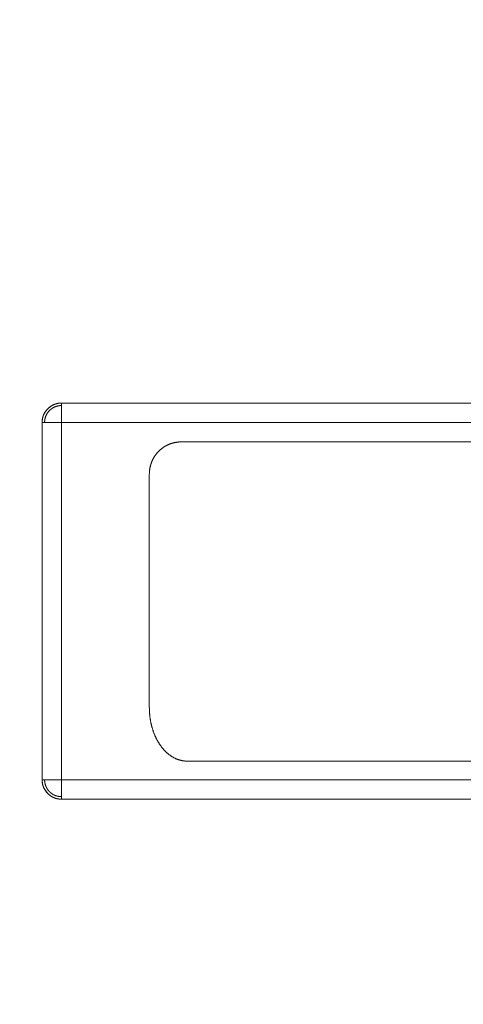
# Model space of a CAD drawing. Extents: x 0 to 59450, y 0 to 42050.
# Tile 221 of 256: x 37588 to 37640, y 30132 to 30248. Entities that reach past the tile are written whole.
import ezdxf

# ---------------------------------------------------------------- set-up
doc = ezdxf.new("R2010")
doc.units = 0
doc.header["$LTSCALE"] = 20
doc.header["$MEASUREMENT"] = 0
doc.layers.get('0').update_dxf_attribs({"linetype": 'CONTINUOUS'})
doc.layers.get('Defpoints').update_dxf_attribs({"linetype": 'CONTINUOUS'})
doc.dimstyles.new('DXF001', dxfattribs={"dimtxt": 3.1, "dimasz": 2, "dimexe": 2, "dimexo": 0.8, "dimgap": 0.09, "dimtad": 1, "dimdsep": 46, "dimtxsty": 'STANDARD', "dimcen": 0.09, "dimazin": 2, "dimtfac": 0.645161, "dimtdec": 4, "dimtmove": 0, "dimatfit": 3, "dimfxl": 1, "dimtvp": 0.66129, "dimtolj": 1, "dimtzin": 0, "dimarcsym": 0})

# ---------------------------------------------------------------- blocks, each defined once
blk = doc.blocks.new('_OPEN')
at = {"color": 0, "linetype": 'ByBlock', "lineweight": -2}
for p, q in [((-1, 0.166667), (0, 0)), ((0, 0), (-1, -0.166667)), ((0, 0), (-1, 0))]:
    blk.add_line(p, q, dxfattribs=at)
blk = doc.blocks.new('*D34')
at = {"color": 0, "linetype": 'Continuous', "lineweight": -2}
for p, q in [((37703.91, 31923.5), (32998.91, 31923.5)), ((33000.91, 29945.5), (33000.91, 31921.5)), ((35949.44, 29943.5), (32998.91, 29943.5))]:
    blk.add_line(p, q, dxfattribs=at)
at = {"layer": 'Defpoints', "color": 0, "linetype": 'Continuous'}
for p in [(33000.91, 31923.5), (37704.71, 31923.5), (35950.24, 29943.5)]:
    blk.add_point(p, dxfattribs=at)
at = {"color": 0, "linetype": 'Continuous', "lineweight": -2, "xscale": 2, "yscale": 2, "zscale": 2}
for p, rotation in [((33000.91, 31923.5), 90), ((33000.91, 29943.5), 270)]:
    blk.add_blockref('_OPEN', p, dxfattribs=dict(at, rotation=rotation))
at = {"color": 0, "linetype": 'Continuous', "lineweight": 13, "insert": (32960.82, 31107.4), "char_height": 80, "attachment_point": 5, "rotation": 90}
blk.add_mtext('\\A1;\\A1;1980', dxfattribs=at)

msp = doc.modelspace()

# ---------------------------------------------------------------- linework, layer by layer
at = {"color": 3, "linetype": 'Continuous', "lineweight": 13}
for p, q in [((37599.503, 30202.581), (37592.789, 30202.58)), ((37592.789, 30202.578), (37592.789, 30200.304)), ((37711.189, 30202.578), (37592.789, 30202.578)), ((37604.629, 30202.581), (37599.503, 30202.581)), ((37607.957, 30202.581), (37604.629, 30202.581)), ((37610.549, 30202.581), (37607.957, 30202.581)), ((37613.416, 30202.581), (37610.549, 30202.581)), ((37616.469, 30202.581), (37613.416, 30202.581)), ((37619.453, 30202.581), (37616.469, 30202.581)), ((37622.389, 30202.581), (37619.453, 30202.581)), ((37625.343, 30202.581), (37622.389, 30202.581)), ((37628.309, 30202.581), (37625.343, 30202.581)), ((37631.271, 30202.581), (37628.309, 30202.581)), ((37634.229, 30202.581), (37631.271, 30202.581)), ((37637.189, 30202.581), (37634.229, 30202.581)), ((37640.149, 30202.581), (37637.189, 30202.581)), ((37643.109, 30202.581), (37640.149, 30202.581)), ((37590.511, 30200.305), (37590.512, 30200.356)), ((37590.511, 30158.204), (37590.511, 30200.305)), ((37592.789, 30200.304), (37590.515, 30200.304)), ((37590.812, 30200.305), (37590.813, 30200.349)), ((37592.789, 30200.304), (37592.789, 30158.204)), ((37711.189, 30200.304), (37592.789, 30200.304)), ((37606.931, 30198.003), (37606.856, 30198.002)), ((37697.074, 30198.003), (37606.931, 30198.003)), ((37603.152, 30194.189), (37603.153, 30194.264)), ((37603.152, 30194.189), (37603.152, 30166.748)), ((37603.152, 30166.748), (37603.153, 30166.64)), ((37607.641, 30160.404), (37607.534, 30160.406)), ((37607.641, 30160.404), (37696.335, 30160.404)), ((37590.511, 30158.204), (37590.515, 30158.204)), ((37590.511, 30158.204), (37590.512, 30158.153)), ((37592.789, 30158.204), (37590.515, 30158.204)), ((37592.789, 30158.204), (37592.789, 30155.93)), ((37592.789, 30158.204), (37711.189, 30158.204)), ((37592.789, 30156.225), (37592.745, 30156.226)), ((37711.19, 30155.927), (37592.789, 30155.927))]:
    msp.add_line(p, q, dxfattribs=at)
for centre, radius, start, end in [((37592.789, 30200.304), 2.274, 90, 180), ((37592.781, 30200.321), 2.255, 110.52775, 111.82184), ((37592.786, 30200.311), 2.267, 109.28032, 110.57085), ((37592.791, 30200.294), 2.284, 107.97184, 109.25283), ((37592.799, 30200.268), 2.311, 106.70158, 107.96627), ((37592.801, 30200.276), 2.305, 105.52719, 106.79556), ((37592.788, 30200.298), 2.279, 104.0717, 105.35844), ((37592.81, 30200.239), 2.342, 103.00408, 104.24991), ((37592.841, 30200.081), 2.503, 101.72817, 102.88786), ((37592.799, 30200.265), 2.315, 100.34556, 101.619), ((37592.743, 30200.578), 1.996, 98.86791, 100.37882), ((37592.834, 30200.112), 2.471, 98.14619, 99.2933), ((37593.414, 30196.173), 6.452, 97.89522, 98.29255), ((37592.76, 30200.534), 2.043, 94.89611, 96.5052), ((37592.741, 30200.749), 1.828, 92.11855, 94.88851), ((37592.951, 30197.692), 4.891, 91.89778, 93.25339), ((37592.78, 30200.306), 2.265, 154.24147, 155.5352), ((37592.786, 30200.307), 2.27, 153.04272, 154.32976), ((37592.794, 30200.3), 2.28, 151.68908, 152.97161), ((37592.797, 30200.297), 2.284, 150.38226, 151.66135), ((37592.804, 30200.295), 2.291, 149.1296, 150.40601), ((37592.807, 30200.291), 2.296, 147.82176, 149.09561), ((37592.809, 30200.288), 2.3, 146.51405, 147.78629), ((37592.812, 30200.289), 2.301, 145.30087, 146.57208), ((37592.81, 30200.29), 2.299, 144.02278, 145.29367), ((37592.808, 30200.291), 2.297, 142.74185, 144.01305), ((37592.811, 30200.287), 2.301, 141.43976, 142.71191), ((37592.804, 30200.293), 2.292, 140.17645, 141.45041), ((37592.807, 30200.294), 2.293, 138.96752, 140.24357), ((37592.796, 30200.297), 1.987, 150.36857, 151.64767), ((37592.804, 30200.293), 1.996, 149.10537, 150.38175), ((37592.796, 30200.296), 2.284, 137.54038, 138.81928), ((37592.803, 30200.294), 1.995, 147.82328, 149.09713), ((37592.794, 30200.298), 2.282, 136.26255, 137.54519), ((37592.807, 30200.294), 1.998, 146.60536, 147.87762), ((37592.805, 30200.289), 1.999, 145.20852, 146.47973), ((37592.787, 30200.31), 2.268, 135.07106, 136.35927), ((37592.808, 30200.294), 1.999, 144.09728, 145.36817), ((37592.78, 30200.309), 2.263, 133.63949, 134.93018), ((37592.812, 30200.29), 2.004, 142.77801, 144.04922), ((37592.806, 30200.29), 1.999, 141.40969, 142.68184), ((37592.785, 30200.309), 2.268, 132.45079, 133.74148), ((37592.8, 30200.295), 1.991, 140.13734, 141.41131), ((37592.786, 30200.309), 2.268, 131.17607, 132.46427), ((37592.803, 30200.295), 1.994, 138.92862, 140.20467), ((37592.791, 30200.295), 2.282, 129.75313, 131.03577), ((37592.798, 30200.295), 1.989, 137.55556, 138.83446), ((37592.792, 30200.305), 1.979, 136.37144, 137.65408), ((37592.794, 30200.296), 2.283, 128.54712, 129.82602), ((37592.785, 30200.303), 1.975, 134.90329, 136.1915), ((37592.801, 30200.288), 2.294, 127.28614, 128.56219), ((37592.787, 30200.31), 1.971, 133.80726, 135.09795), ((37592.799, 30200.289), 2.292, 125.98556, 127.25953), ((37592.779, 30200.31), 1.966, 132.34189, 133.63258), ((37592.802, 30200.285), 2.297, 124.7057, 125.97785), ((37592.788, 30200.306), 1.975, 131.16088, 132.44909), ((37592.791, 30200.298), 1.984, 129.79203, 131.07468), ((37592.804, 30200.281), 2.301, 123.42793, 124.69913), ((37592.793, 30200.299), 1.984, 128.58622, 129.86512), ((37592.807, 30200.281), 2.302, 122.21439, 123.48527), ((37592.799, 30200.292), 1.993, 127.31621, 128.59225), ((37592.804, 30200.282), 2.301, 120.90571, 122.17692), ((37592.801, 30200.285), 2, 125.9494, 127.22337), ((37592.802, 30200.283), 2.299, 119.59607, 120.86833), ((37592.798, 30200.286), 1.997, 124.6312, 125.90335), ((37592.804, 30200.288), 1.999, 123.52028, 124.79148), ((37592.8, 30200.288), 2.293, 118.34127, 119.61512), ((37592.8, 30200.285), 2, 122.12307, 123.39395), ((37592.798, 30200.289), 2.291, 117.03148, 118.30783), ((37592.802, 30200.286), 1.999, 120.90419, 122.1754), ((37592.792, 30200.294), 2.284, 115.6742, 116.95331), ((37592.803, 30200.283), 2.002, 119.6203, 120.89257), ((37592.795, 30200.296), 2.284, 114.47028, 115.75305), ((37592.8, 30200.289), 1.995, 118.35495, 119.6288), ((37592.789, 30200.31), 2.268, 113.20482, 114.4918), ((37592.796, 30200.291), 1.992, 117.02415, 118.30048), ((37592.794, 30200.297), 1.985, 115.75205, 117.03116), ((37592.783, 30200.313), 2.263, 111.80083, 113.09369), ((37592.791, 30200.299), 1.982, 114.42227, 115.70511), ((37592.788, 30200.306), 1.975, 113.14856, 114.43553), ((37592.786, 30200.313), 1.967, 111.87426, 113.16687), ((37592.782, 30200.315), 1.964, 110.48287, 111.77752), ((37592.784, 30200.315), 1.965, 109.25924, 110.55245), ((37592.79, 30200.306), 1.976, 108.03723, 109.32307), ((37592.794, 30200.282), 2, 106.65631, 107.92859), ((37592.793, 30200.291), 1.991, 105.43, 106.70875), ((37592.782, 30200.321), 1.959, 104.07361, 105.37416), ((37592.795, 30200.273), 2.008, 102.83983, 104.10123), ((37592.828, 30200.141), 2.144, 101.74312, 102.91916), ((37592.79, 30200.299), 1.982, 100.28612, 101.58151), ((37592.733, 30200.578), 1.697, 98.54664, 100.08946), ((37592.82, 30200.182), 2.103, 98.1097, 99.2813), ((37593.314, 30196.767), 5.553, 97.78363, 98.18478), ((37592.746, 30200.548), 1.731, 94.46174, 96.11419), ((37592.738, 30200.738), 1.541, 91.85486, 94.71165), ((37592.899, 30198.163), 4.12, 91.52299, 92.92162), ((37592.913, 30200.277), 2.402, 176.91382, 178.12666), ((37592.918, 30200.271), 2.407, 175.56496, 176.77694), ((37592.92, 30200.27), 2.409, 174.3226, 175.53313), ((37592.923, 30200.273), 2.412, 173.20302, 174.41437), ((37592.917, 30200.272), 2.406, 171.9477, 173.16038), ((37592.916, 30200.271), 2.405, 170.70634, 171.92095), ((37592.915, 30200.271), 2.404, 169.46801, 170.68502), ((37592.902, 30200.275), 2.391, 168.30013, 169.52107), ((37592.9, 30200.275), 2.389, 167.06552, 168.29055), ((37592.887, 30200.276), 2.376, 165.78422, 167.01469), ((37592.876, 30200.277), 2.365, 164.50123, 165.73723), ((37592.862, 30200.279), 2.351, 163.21706, 164.4602), ((37592.851, 30200.286), 2.338, 162.04107, 163.29108), ((37592.838, 30200.289), 2.325, 160.75848, 162.01685), ((37592.822, 30200.292), 2.309, 159.44095, 160.70789), ((37592.799, 30200.302), 2.284, 158.18626, 159.46415), ((37592.791, 30200.305), 2.275, 156.90971, 158.19576), ((37592.772, 30200.308), 2.257, 155.50497, 156.79841), ((37592.748, 30200.31), 1.936, 177.52866, 178.83474), ((37592.751, 30200.31), 1.938, 176.23767, 177.54627), ((37592.755, 30200.31), 1.943, 174.93908, 176.24364), ((37592.767, 30200.309), 1.954, 173.64122, 174.93759), ((37592.775, 30200.308), 1.963, 172.34193, 173.63298), ((37592.783, 30200.307), 1.971, 171.04338, 172.33031), ((37592.79, 30200.305), 1.978, 169.74712, 171.03071), ((37592.794, 30200.303), 1.982, 168.43016, 169.71086), ((37592.801, 30200.306), 1.989, 167.26584, 168.54465), ((37592.799, 30200.299), 1.988, 165.79506, 167.07273), ((37592.802, 30200.302), 1.99, 164.60462, 165.88196), ((37592.799, 30200.304), 1.987, 163.38012, 164.65805), ((37592.801, 30200.303), 1.989, 162.06802, 163.34708), ((37592.794, 30200.301), 1.983, 160.67927, 161.96043), ((37592.791, 30200.304), 1.979, 159.45213, 160.73618), ((37592.786, 30200.308), 1.974, 158.22552, 159.51409), ((37592.781, 30200.307), 1.969, 156.83351, 158.12536), ((37592.776, 30200.309), 1.964, 155.56062, 156.85529), ((37592.779, 30200.309), 1.966, 154.2897, 155.58292), ((37592.785, 30200.305), 1.973, 152.96489, 154.2519), ((37592.793, 30200.301), 1.982, 151.69635, 152.97902), ((37606.911, 30194.243), 3.76, 109.05334, 110.19242), ((37606.903, 30194.266), 3.735, 109.04962, 110.19615), ((37606.902, 30194.259), 3.741, 107.86349, 109.00641), ((37606.899, 30194.269), 3.731, 107.86192, 109.00798), ((37606.898, 30194.275), 3.725, 106.72018, 107.86886), ((37606.905, 30194.251), 3.75, 106.724, 107.86504), ((37606.902, 30194.267), 3.734, 105.6046, 106.75004), ((37606.91, 30194.24), 3.763, 105.60888, 106.74576), ((37606.914, 30194.234), 3.769, 104.51307, 105.64673), ((37606.915, 30194.226), 3.777, 104.49367, 105.6262), ((37606.906, 30194.245), 3.756, 103.29924, 104.43829), ((37606.914, 30194.217), 3.785, 103.3227, 104.45166), ((37606.891, 30194.295), 3.704, 102.08309, 103.24033), ((37606.914, 30194.197), 3.805, 102.11585, 103.24118), ((37606.923, 30194.195), 3.809, 101.12606, 102.24749), ((37606.922, 30194.193), 3.81, 101.11002, 102.23243), ((37606.965, 30193.946), 4.061, 99.98322, 101.02792), ((37606.916, 30194.183), 3.819, 99.8618, 100.98136), ((37606.907, 30194.246), 3.756, 98.75042, 99.899), ((37606.924, 30194.172), 3.831, 98.84064, 99.95791), ((37606.823, 30194.759), 3.236, 97.30082, 98.66492), ((37606.922, 30194.161), 3.842, 97.67005, 98.78522), ((37606.92, 30194.161), 3.842, 96.52061, 97.63425), ((37606.957, 30193.999), 4.007, 96.78415, 97.81932), ((37606.922, 30194.15), 3.853, 95.42876, 96.54114), ((37607.734, 30187.551), 10.502, 96.47997, 96.83756), ((37606.85, 30194.69), 3.31, 93.78185, 95.23538), ((37606.925, 30194.153), 3.85, 94.36086, 95.47228), ((37606.83, 30195.029), 2.97, 91.31686, 93.81596), ((37606.917, 30194.143), 3.86, 93.12103, 94.23217), ((37606.925, 30194.146), 3.857, 92.12712, 93.23804), ((37607.081, 30190.044), 7.961, 91.07804, 92.29927), ((37606.922, 30194.138), 3.865, 90.97701, 92.08621), ((37606.942, 30194.242), 3.781, 140.07954, 141.21221), ((37606.925, 30194.257), 3.759, 140.07611, 141.21564), ((37606.926, 30194.251), 3.763, 138.88899, 140.02503), ((37606.906, 30194.268), 3.737, 138.88503, 140.02898), ((37606.921, 30194.26), 3.754, 137.7967, 138.93622), ((37606.9, 30194.279), 3.725, 137.79235, 138.94057), ((37606.91, 30194.265), 3.743, 136.59728, 137.74123), ((37606.888, 30194.285), 3.712, 136.59258, 137.74593), ((37606.896, 30194.278), 3.723, 135.45765, 136.60586), ((37606.872, 30194.302), 3.689, 135.45238, 136.61113), ((37606.887, 30194.288), 3.71, 134.31481, 135.46816), ((37606.859, 30194.316), 3.67, 134.30862, 135.47435), ((37606.874, 30194.298), 3.693, 133.11868, 134.27742), ((37606.856, 30194.317), 3.668, 133.11462, 134.28148), ((37606.859, 30194.316), 3.67, 131.97472, 133.14045), ((37606.866, 30194.309), 3.68, 131.97638, 133.13879), ((37606.853, 30194.315), 3.667, 130.72518, 131.89204), ((37606.872, 30194.294), 3.695, 130.72962, 131.8876), ((37606.865, 30194.309), 3.679, 129.63712, 130.79954), ((37606.886, 30194.284), 3.711, 129.6421, 130.79456), ((37606.872, 30194.296), 3.694, 128.44041, 129.59839), ((37606.892, 30194.272), 3.725, 128.4453, 129.5935), ((37606.882, 30194.284), 3.709, 127.29201, 128.44448), ((37606.899, 30194.263), 3.736, 127.29619, 128.44031), ((37606.895, 30194.268), 3.73, 126.15781, 127.30601), ((37606.909, 30194.249), 3.754, 126.16148, 127.30234), ((37606.898, 30194.262), 3.737, 124.9924, 126.13652), ((37606.911, 30194.244), 3.758, 124.99563, 126.13328), ((37606.91, 30194.251), 3.753, 123.9065, 125.04736), ((37606.921, 30194.235), 3.771, 123.90931, 125.04456), ((37606.908, 30194.238), 3.762, 122.63191, 123.76956), ((37606.916, 30194.226), 3.777, 122.63419, 123.76728), ((37606.92, 30194.237), 3.77, 121.63292, 122.76817), ((37606.926, 30194.226), 3.782, 121.63474, 122.76634), ((37606.921, 30194.229), 3.777, 120.463, 121.59608), ((37606.926, 30194.222), 3.785, 120.46431, 121.59477), ((37606.922, 30194.222), 3.783, 119.29321, 120.42482), ((37606.925, 30194.217), 3.789, 119.29406, 120.42397), ((37606.924, 30194.22), 3.786, 118.16155, 119.29201), ((37606.925, 30194.218), 3.788, 118.16187, 119.29168), ((37606.924, 30194.218), 3.788, 117.02925, 118.15916), ((37606.924, 30194.219), 3.787, 117.02911, 118.1593), ((37606.925, 30194.216), 3.79, 115.89728, 117.0271), ((37606.923, 30194.22), 3.785, 115.89662, 117.02775), ((37606.921, 30194.22), 3.785, 114.72998, 115.86016), ((37606.918, 30194.226), 3.777, 114.72885, 115.86129), ((37606.922, 30194.223), 3.782, 113.63071, 114.7618), ((37606.917, 30194.233), 3.771, 113.62905, 114.76345), ((37606.922, 30194.227), 3.779, 112.53163, 113.66409), ((37606.917, 30194.24), 3.765, 112.52954, 113.66618), ((37606.913, 30194.232), 3.771, 111.29112, 112.42569), ((37606.907, 30194.247), 3.754, 111.28856, 112.42825), ((37606.914, 30194.24), 3.764, 110.22127, 111.35788), ((37606.907, 30194.259), 3.743, 110.2182, 111.36095), ((37607.039, 30194.208), 3.884, 160.45623, 161.5576), ((37607.015, 30194.217), 3.859, 160.4526, 161.56123), ((37607.025, 30194.211), 3.87, 159.31339, 160.4188), ((37606.998, 30194.221), 3.841, 159.30926, 160.42294), ((37607.013, 30194.213), 3.858, 158.17106, 159.28027), ((37606.983, 30194.225), 3.825, 158.1663, 159.28503), ((37606.995, 30194.221), 3.839, 157.07135, 158.18508), ((37606.96, 30194.236), 3.8, 157.06574, 158.1907), ((37606.984, 30194.224), 3.826, 155.92992, 157.04848), ((37606.954, 30194.237), 3.794, 155.92514, 157.05326), ((37606.958, 30194.235), 3.799, 154.79651, 155.92145), ((37606.945, 30194.241), 3.785, 154.79439, 155.92357), ((37606.955, 30194.236), 3.796, 153.65945, 154.78761), ((37606.954, 30194.236), 3.795, 153.65931, 154.78776), ((37606.944, 30194.238), 3.785, 152.49251, 153.6217), ((37606.954, 30194.233), 3.796, 152.49417, 153.62004), ((37606.956, 30194.237), 3.796, 151.43092, 152.55936), ((37606.968, 30194.231), 3.809, 151.43291, 152.55737), ((37606.958, 30194.233), 3.8, 150.26322, 151.38909), ((37606.964, 30194.23), 3.807, 150.2642, 151.38811), ((37606.964, 30194.229), 3.807, 149.13165, 150.25611), ((37606.966, 30194.228), 3.809, 149.132, 150.25575), ((37606.963, 30194.231), 3.805, 148.02668, 149.15058), ((37606.963, 30194.231), 3.805, 148.02663, 149.15063), ((37606.967, 30194.228), 3.81, 146.89637, 148.02012), ((37606.965, 30194.23), 3.807, 146.89589, 148.0206), ((37606.962, 30194.225), 3.807, 145.68411, 146.8081), ((37606.956, 30194.229), 3.8, 145.68308, 146.80913), ((37606.961, 30194.232), 3.803, 144.64055, 145.76526), ((37606.953, 30194.237), 3.793, 144.63905, 145.76676), ((37606.96, 30194.229), 3.803, 143.47159, 144.59764), ((37606.949, 30194.237), 3.79, 143.46957, 144.59966), ((37606.954, 30194.236), 3.794, 142.38211, 143.50983), ((37606.941, 30194.246), 3.778, 142.37964, 143.5123), ((37606.943, 30194.24), 3.783, 141.18285, 142.31294), ((37606.927, 30194.252), 3.764, 141.17988, 142.31592), ((37611.779, 30193.979), 8.63, 177.47635, 178.60174), ((37607.374, 30194.171), 4.222, 177.72933, 178.74353), ((37607.384, 30194.166), 4.232, 176.65499, 177.66617), ((37606.369, 30194.269), 3.213, 176.09911, 178.40613), ((37607.372, 30194.168), 4.22, 175.65798, 176.67309), ((37606.683, 30194.253), 3.527, 174.80936, 176.17341), ((37607.312, 30194.168), 4.161, 174.56928, 175.59759), ((37607.273, 30194.175), 4.121, 173.56406, 174.60261), ((37613.583, 30193.403), 10.478, 173.23916, 173.59695), ((37607.239, 30194.176), 4.087, 172.48409, 173.53205), ((37607.325, 30194.147), 4.176, 172.28031, 173.27327), ((37607.195, 30194.179), 4.043, 171.38447, 172.44217), ((37606.538, 30194.286), 3.377, 171.51112, 172.81783), ((37607.038, 30194.208), 3.884, 170.34567, 171.45573), ((37607.149, 30194.184), 3.997, 170.29278, 171.36298), ((37607.12, 30194.194), 3.967, 169.27934, 170.35802), ((37607.341, 30194.149), 4.192, 169.23037, 170.24295), ((37607.094, 30194.192), 3.942, 168.10228, 169.18755), ((37607.102, 30194.19), 3.95, 168.089, 169.17057), ((37607.088, 30194.199), 3.934, 167.09334, 168.18168), ((37607.007, 30194.218), 3.851, 167.09721, 168.21059), ((37607.078, 30194.193), 3.925, 165.88521, 166.97392), ((37607.062, 30194.198), 3.909, 165.90022, 166.99491), ((37607.08, 30194.199), 3.927, 164.87927, 165.96933), ((37607.082, 30194.197), 3.928, 164.8609, 165.94905), ((37607.07, 30194.2), 3.916, 163.7612, 164.85383), ((37607.048, 30194.204), 3.894, 163.73793, 164.83555), ((37607.056, 30194.2), 3.903, 162.62076, 163.7159), ((37607.033, 30194.209), 3.878, 162.63884, 163.74225), ((37607.047, 30194.202), 3.894, 161.50149, 162.5997), ((37607.022, 30194.21), 3.868, 161.49781, 162.60339), ((37622.27, 30167.02), 19.12, 180.81523, 181.54326), ((37612.454, 30166.761), 9.302, 180.73992, 181.39973), ((37612.476, 30166.758), 9.324, 181.3822, 182.04062), ((37610.29, 30166.624), 7.134, 180.95439, 182.44404), ((37612.457, 30166.764), 9.305, 182.07851, 182.73793), ((37611.06, 30166.653), 7.904, 182.41873, 183.29183), ((37612.404, 30166.767), 9.252, 182.77092, 183.43451), ((37612.366, 30166.76), 9.214, 183.40959, 184.07639), ((37627.452, 30167.914), 24.344, 184.04024, 184.26135), ((37612.628, 30166.803), 9.478, 184.22076, 184.84779), ((37612.315, 30166.762), 9.163, 184.10893, 184.77873), ((37610.832, 30166.613), 7.673, 184.56569, 185.39174), ((37612.284, 30166.754), 9.132, 184.7468, 185.41951), ((37612.006, 30166.723), 8.853, 185.38734, 186.08661), ((37612.228, 30166.753), 9.076, 185.4469, 186.12327), ((37612.196, 30166.752), 9.044, 186.13601, 186.81567), ((37612.695, 30166.817), 9.548, 186.21127, 186.84973), ((37612.079, 30166.744), 8.926, 186.8549, 187.54133), ((37612.134, 30166.749), 8.982, 186.84298, 187.52644), ((37611.835, 30166.698), 8.679, 187.45116, 188.16079), ((37612.103, 30166.737), 8.95, 187.47701, 188.16395), ((37611.924, 30166.714), 8.77, 188.18062, 188.88091), ((37612.041, 30166.731), 8.888, 188.18526, 188.87627), ((37611.948, 30166.726), 8.795, 188.9374, 189.63579), ((37611.994, 30166.734), 8.842, 188.93925, 189.63394), ((37611.844, 30166.7), 8.688, 189.58325, 190.2903), ((37611.951, 30166.718), 8.796, 189.57808, 190.27704), ((37611.779, 30166.687), 8.621, 190.28299, 190.99571), ((37611.889, 30166.71), 8.734, 190.29779, 191.00065), ((37611.744, 30166.687), 8.588, 191.03571, 191.75169), ((37611.846, 30166.708), 8.692, 191.03999, 191.74741), ((37611.695, 30166.676), 8.537, 191.74593, 192.46596), ((37611.796, 30166.698), 8.641, 191.75024, 192.46165), ((37611.624, 30166.658), 8.464, 192.45537, 193.18157), ((37611.743, 30166.686), 8.586, 192.46053, 193.17641), ((37611.538, 30166.636), 8.375, 193.16409, 193.898), ((37611.691, 30166.672), 8.532, 193.17084, 193.89125), ((37611.409, 30166.602), 8.242, 193.88399, 194.62923), ((37611.618, 30166.655), 8.458, 193.8935, 194.61973), ((37611.315, 30166.577), 8.144, 194.62939, 195.3847), ((37611.545, 30166.639), 8.383, 194.64014, 195.37395), ((37611.189, 30166.547), 8.015, 195.41528, 196.18199), ((37611.411, 30166.61), 8.246, 195.42602, 196.17125), ((37611.094, 30166.511), 7.913, 196.12151, 196.89859), ((37611.312, 30166.575), 8.141, 196.13238, 196.88772), ((37610.974, 30166.483), 7.79, 196.95951, 197.74854), ((37611.19, 30166.55), 8.017, 196.97067, 197.73738), ((37610.87, 30166.442), 7.68, 197.69701, 198.49684), ((37611.084, 30166.512), 7.904, 197.70839, 198.48546), ((37610.765, 30166.403), 7.568, 198.46804, 199.28019), ((37610.975, 30166.475), 7.789, 198.4796, 199.26863), ((37610.662, 30166.373), 7.46, 199.32488, 200.14815), ((37610.868, 30166.447), 7.679, 199.3366, 200.13643), ((37610.565, 30166.33), 7.355, 200.09432, 200.93027), ((37610.767, 30166.406), 7.57, 200.10622, 200.91837), ((37610.463, 30166.29), 7.245, 200.92096, 201.76832), ((37610.661, 30166.367), 7.457, 200.93301, 201.75628), ((37610.361, 30166.251), 7.136, 201.77837, 202.63869), ((37610.554, 30166.33), 7.344, 201.79056, 202.6265), ((37610.275, 30166.215), 7.043, 202.63627, 203.5082), ((37610.463, 30166.295), 7.247, 202.64856, 203.49591), ((37610.183, 30166.172), 6.941, 203.49281, 204.37791), ((37610.365, 30166.254), 7.141, 203.5052, 204.36552), ((37610.099, 30166.134), 6.849, 204.37151, 205.26836), ((37610.277, 30166.216), 7.044, 204.38397, 205.2559), ((37610.003, 30166.089), 6.743, 205.2727, 206.1829), ((37610.176, 30166.172), 6.934, 205.28526, 206.17035), ((37609.936, 30166.055), 6.668, 206.17574, 207.09766), ((37610.103, 30166.139), 6.854, 206.18828, 207.08512), ((37609.846, 30166.003), 6.564, 207.05436, 207.98941), ((37610.005, 30166.086), 6.743, 207.06679, 207.97698), ((37609.781, 30165.973), 6.492, 208.02615, 208.97317), ((37609.936, 30166.058), 6.669, 208.0387, 208.96062), ((37609.695, 30165.923), 6.393, 208.95282, 209.91402), ((37609.85, 30166.011), 6.571, 208.9659, 209.90095), ((37609.613, 30165.874), 6.298, 209.89875, 210.87538), ((37609.783, 30165.974), 6.495, 209.91356, 210.86057), ((37609.499, 30165.805), 6.164, 210.86723, 211.86545), ((37609.702, 30165.929), 6.402, 210.88574, 211.84694), ((37609.398, 30165.737), 6.042, 211.81899, 212.83682), ((37609.614, 30165.873), 6.297, 211.83959, 212.81622), ((37609.296, 30165.67), 5.92, 212.82983, 213.87033), ((37609.505, 30165.807), 6.171, 212.85097, 213.84919), ((37609.193, 30165.603), 5.798, 213.88441, 214.9458), ((37609.398, 30165.743), 6.046, 213.90619, 214.92402), ((37609.09, 30165.526), 5.668, 214.90799, 215.99374), ((37609.29, 30165.669), 5.915, 214.93062, 215.97111), ((37608.998, 30165.455), 5.552, 215.96369, 217.07178), ((37609.194, 30165.6), 5.797, 215.98704, 217.04844), ((37608.895, 30165.38), 5.426, 217.09279, 218.2266), ((37609.085, 30165.527), 5.666, 217.11682, 218.20257), ((37608.81, 30165.308), 5.314, 218.18117, 219.33852), ((37608.994, 30165.456), 5.55, 218.2058, 219.31389), ((37608.716, 30165.226), 5.19, 219.30232, 220.48663), ((37608.893, 30165.375), 5.421, 219.32757, 220.46138), ((37608.634, 30165.158), 5.083, 220.50108, 221.70993), ((37608.804, 30165.307), 5.309, 220.52683, 221.68418), ((37608.544, 30165.077), 4.962, 221.69488, 222.93167), ((37608.707, 30165.225), 5.182, 221.72111, 222.90543), ((37608.476, 30165.008), 4.865, 222.89437, 224.1564), ((37608.631, 30165.156), 5.079, 222.92096, 224.12981), ((37608.397, 30164.928), 4.753, 224.1276, 225.41827), ((37608.544, 30165.074), 4.96, 224.15454, 225.39133), ((37608.333, 30164.862), 4.661, 225.4014, 226.71762), ((37608.472, 30165.006), 4.861, 225.42849, 226.69053), ((37608.265, 30164.789), 4.561, 226.71183, 228.05691), ((37608.396, 30164.931), 4.754, 226.73904, 228.0297), ((37608.212, 30164.722), 4.476, 227.9878, 229.35843), ((37608.334, 30164.861), 4.661, 228.015, 229.33122), ((37608.151, 30164.657), 4.386, 229.41258, 230.81193), ((37608.264, 30164.793), 4.563, 229.43971, 230.7848), ((37608.108, 30164.595), 4.312, 230.7283, 232.15247), ((37608.213, 30164.727), 4.48, 230.75508, 232.1257), ((37608.052, 30164.527), 4.223, 232.20003, 233.65382), ((37608.151, 30164.659), 4.388, 232.22728, 233.62657), ((37608.013, 30164.463), 4.148, 233.55389, 235.03543), ((37608.11, 30164.598), 4.315, 233.58257, 235.00676), ((37607.96, 30164.394), 4.062, 235.09371, 236.60897), ((37608.056, 30164.536), 4.233, 235.12432, 236.57836), ((37607.918, 30164.318), 3.975, 236.51376, 238.06069), ((37608.013, 30164.466), 4.151, 236.54649, 238.02796), ((37607.868, 30164.24), 3.882, 238.07927, 239.66372), ((37607.961, 30164.394), 4.062, 238.11433, 239.62866), ((37607.832, 30164.168), 3.802, 239.57122, 241.19038), ((37607.92, 30164.321), 3.979, 239.60721, 241.15438), ((37607.784, 30164.084), 3.705, 241.2202, 242.87979), ((37607.863, 30164.232), 3.873, 241.25611, 242.84387), ((37607.75, 30164.009), 3.623, 242.82496, 244.5224), ((37607.828, 30164.168), 3.8, 242.86456, 244.4828), ((37607.707, 30163.923), 3.527, 244.548, 246.28989), ((37607.79, 30164.106), 3.728, 244.59495, 246.24294), ((37607.696, 30163.881), 3.484, 246.18585, 247.94995), ((37607.746, 30164.001), 3.614, 246.21751, 247.91828), ((37607.69, 30163.871), 3.473, 247.97745, 249.74821), ((37607.682, 30163.858), 3.458, 248.01059, 249.79195), ((37607.686, 30163.858), 3.459, 249.73059, 251.50784), ((37607.702, 30163.898), 3.502, 249.70758, 251.45984), ((37607.676, 30163.845), 3.443, 251.58454, 253.36968), ((37607.768, 30164.103), 3.717, 251.51103, 253.15141), ((37607.662, 30163.809), 3.406, 253.42174, 255.2407), ((37607.675, 30163.825), 3.424, 253.304, 255.09873), ((37607.667, 30163.801), 3.399, 255.12443, 256.93263), ((37607.529, 30163.318), 2.896, 255.2983, 257.48436), ((37607.665, 30163.772), 3.37, 256.85631, 258.67777), ((37607.731, 30163.975), 3.582, 256.60438, 258.26622), ((37607.655, 30163.748), 3.345, 258.76714, 260.60405), ((37608.997, 30170.061), 9.799, 258.25975, 258.80984), ((37607.55, 30163.311), 2.898, 260.97686, 263.35555), ((37607.652, 30163.709), 3.306, 260.53333, 262.38926), ((37607.641, 30163.66), 3.256, 262.46336, 264.34823), ((37607.511, 30162.954), 2.539, 263.2953, 267.47545), ((37607.646, 30163.64), 3.237, 264.23079, 266.12639), ((37607.9, 30167.177), 6.778, 265.76254, 267.81497), ((37607.642, 30163.659), 3.255, 266.2177, 268.1003), ((37592.837, 30158.209), 2.326, 181.38254, 182.64441), ((37592.831, 30158.212), 2.32, 182.7278, 183.99198), ((37592.789, 30158.204), 2.274, 180, 270), ((37592.831, 30158.207), 2.32, 183.85277, 185.11644), ((37592.833, 30158.21), 2.322, 185.20181, 186.46451), ((37592.833, 30158.209), 2.322, 186.43797, 187.701), ((37592.83, 30158.213), 2.319, 187.79909, 189.06305), ((37592.826, 30158.212), 2.315, 189.05072, 190.31607), ((37592.822, 30158.211), 2.311, 190.30252, 191.57011), ((37592.818, 30158.205), 2.306, 191.44398, 192.71423), ((37592.81, 30158.212), 2.3, 192.93728, 194.2111), ((37592.803, 30158.206), 2.291, 194.10482, 195.3823), ((37592.795, 30158.204), 2.283, 195.38142, 196.66344), ((37592.787, 30158.205), 2.276, 196.76389, 198.05109), ((37592.774, 30158.197), 2.261, 197.96521, 199.25946), ((37592.771, 30158.201), 2.259, 199.38316, 200.67887), ((37592.781, 30158.2), 2.269, 200.55235, 201.84429), ((37592.785, 30158.204), 2.274, 201.90697, 203.19478), ((37592.792, 30158.206), 2.281, 203.16177, 204.44407), ((37592.802, 30158.212), 2.292, 204.47251, 205.75082), ((37592.807, 30158.218), 2.299, 205.82746, 207.10231), ((37594.862, 30158.295), 4.051, 181.2753, 182.70197), ((37592.326, 30158.144), 1.511, 181.52306, 184.43987), ((37592.511, 30158.155), 1.696, 184.33043, 186.01685), ((37596.262, 30158.704), 5.486, 187.61469, 188.02161), ((37592.873, 30158.224), 2.063, 187.96682, 189.16063), ((37592.486, 30158.143), 1.669, 188.51147, 190.08413), ((37592.759, 30158.189), 1.945, 190.02303, 191.34205), ((37592.916, 30158.236), 2.108, 191.73302, 192.92926), ((37592.792, 30158.203), 1.98, 192.7993, 194.08153), ((37592.741, 30158.189), 1.928, 194.06309, 195.38468), ((37592.772, 30158.199), 1.96, 195.41981, 196.71894), ((37592.784, 30158.201), 1.971, 196.68696, 197.9748), ((37592.779, 30158.202), 1.967, 198.03451, 199.32579), ((37592.782, 30158.201), 1.97, 199.26078, 200.55091), ((37592.795, 30158.208), 1.985, 200.60926, 201.89175), ((37592.801, 30158.21), 1.99, 201.88174, 203.15939), ((37592.8, 30158.215), 1.992, 203.32509, 204.59989), ((37592.808, 30158.213), 1.998, 204.42745, 205.69993), ((37592.813, 30158.215), 2.003, 205.69924, 206.96927), ((37592.812, 30158.217), 2.004, 207.02803, 208.2966), ((37592.812, 30158.219), 2.005, 208.35799, 209.62576), ((37592.812, 30158.221), 2.005, 209.68768, 210.95533), ((37592.807, 30158.215), 2.298, 207.03351, 208.3058), ((37592.813, 30158.217), 2.304, 208.28884, 209.55885), ((37592.817, 30158.223), 2.311, 209.63824, 210.90686), ((37592.818, 30158.221), 2.311, 210.8488, 212.11658), ((37592.814, 30158.218), 2.306, 212.12165, 213.38929), ((37592.818, 30158.225), 2.313, 213.45947, 214.72764), ((37592.814, 30158.218), 2.306, 214.64225, 215.91153), ((37592.81, 30158.219), 2.303, 216.01003, 217.28127), ((37592.806, 30158.212), 2.296, 217.19882, 218.47236), ((37592.806, 30158.214), 2.297, 218.49351, 219.77023), ((37592.794, 30158.21), 2.285, 219.91241, 221.19282), ((37592.789, 30158.202), 2.276, 221.10261, 222.3881), ((37592.816, 30158.219), 2.008, 210.83827, 212.10643), ((37592.787, 30158.199), 2.273, 222.37483, 223.66438), ((37592.811, 30158.217), 2.002, 212.12387, 213.39315), ((37592.805, 30158.214), 1.996, 213.41321, 214.68445), ((37592.777, 30158.193), 2.261, 223.71838, 225.01196), ((37592.81, 30158.216), 2.001, 214.66131, 215.93484), ((37592.783, 30158.198), 2.269, 224.98667, 226.27949), ((37592.8, 30158.208), 1.989, 215.92128, 217.19799), ((37592.783, 30158.201), 2.271, 226.34232, 227.62945), ((37592.796, 30158.21), 1.986, 217.31403, 218.59443), ((37592.79, 30158.202), 1.977, 218.50124, 219.78673), ((37592.794, 30158.207), 2.283, 227.52947, 228.81261), ((37592.783, 30158.199), 1.97, 219.87241, 221.16196), ((37592.796, 30158.214), 2.289, 228.88028, 230.16017), ((37592.781, 30158.197), 1.967, 221.1582, 222.45178), ((37592.785, 30158.192), 1.966, 222.25277, 223.54559), ((37592.798, 30158.215), 2.292, 230.15862, 231.43611), ((37592.786, 30158.206), 1.977, 223.80904, 225.09617), ((37592.8, 30158.218), 2.295, 231.43815, 232.71352), ((37592.791, 30158.206), 1.98, 224.99807, 226.28121), ((37592.801, 30158.22), 2.298, 232.71727, 233.99143), ((37592.795, 30158.21), 1.986, 226.27834, 227.55822), ((37592.803, 30158.223), 2.301, 233.99487, 235.26841), ((37592.799, 30158.214), 1.992, 227.55627, 228.83376), ((37592.799, 30158.219), 1.995, 228.92896, 230.20433), ((37592.8, 30158.225), 2.301, 235.36241, 236.63603), ((37592.798, 30158.219), 1.995, 230.21894, 231.49309), ((37592.801, 30158.218), 2.296, 236.51296, 237.78737), ((37592.802, 30158.219), 1.997, 231.409, 232.68254), ((37592.798, 30158.22), 2.296, 237.87941, 239.1552), ((37592.801, 30158.219), 1.997, 232.69986, 233.97348), ((37592.795, 30158.217), 2.292, 239.18519, 240.46327), ((37592.796, 30158.219), 1.993, 234.09552, 235.36993), ((37592.8, 30158.214), 1.992, 235.20623, 236.48202), ((37592.793, 30158.211), 2.285, 240.43584, 241.71647), ((37592.794, 30158.214), 1.988, 236.60245, 237.88052), ((37592.79, 30158.208), 2.281, 241.74036, 243.02441), ((37592.794, 30158.214), 1.988, 237.88733, 239.16797), ((37592.788, 30158.196), 2.27, 242.94149, 244.22969), ((37592.794, 30158.204), 1.98, 239.03645, 240.32054), ((37592.785, 30158.191), 2.264, 244.2413, 245.53537), ((37592.789, 30158.199), 1.973, 240.36403, 241.65222), ((37592.778, 30158.192), 2.262, 245.69775, 246.99212), ((37592.779, 30158.192), 1.963, 241.8052, 243.09914), ((37592.783, 30158.194), 1.966, 243.01871, 244.31278), ((37592.784, 30158.198), 2.27, 246.90813, 248.19735), ((37592.787, 30158.2), 1.973, 244.29204, 245.58058), ((37592.789, 30158.206), 2.28, 248.15874, 249.44462), ((37592.791, 30158.207), 1.981, 245.5663, 246.84961), ((37592.79, 30158.206), 2.28, 249.43285, 250.71599), ((37592.791, 30158.216), 1.99, 246.96024, 248.23733), ((37592.793, 30158.223), 2.297, 250.78521, 252.06161), ((37592.794, 30158.225), 1.999, 248.23363, 249.50598), ((37592.798, 30158.235), 2.31, 252.0333, 253.29885), ((37592.797, 30158.229), 2.004, 249.4602, 250.72812), ((37592.8, 30158.238), 2.013, 250.72889, 251.99341), ((37592.799, 30158.238), 2.013, 252.03845, 253.29978), ((37592.801, 30158.247), 2.022, 253.30107, 254.56018), ((37592.799, 30158.247), 2.022, 254.61462, 255.87196), ((37592.802, 30158.247), 2.022, 255.8057, 257.06209), ((37592.8, 30158.251), 2.026, 257.15107, 258.40709), ((37592.802, 30158.246), 2.021, 258.31542, 259.57175), ((37592.8, 30158.25), 2.025, 259.65461, 260.91202), ((37592.802, 30158.245), 2.02, 260.82061, 262.07957), ((37592.8, 30158.24), 2.015, 262.11624, 263.37737), ((37592.798, 30158.235), 2.01, 263.41299, 264.67722), ((37592.796, 30158.227), 2.001, 264.70884, 265.97846), ((37592.795, 30158.225), 1.999, 266.00516, 267.27709), ((37592.799, 30158.227), 2.002, 267.16786, 268.43687), ((37592.793, 30158.228), 2.302, 253.37143, 254.64551), ((37592.782, 30158.188), 2.259, 254.63602, 255.93384), ((37592.799, 30158.245), 2.319, 255.87856, 257.13871), ((37592.833, 30158.39), 2.468, 257.1039, 258.28006), ((37592.785, 30158.201), 2.274, 258.49901, 259.79714), ((37592.726, 30157.881), 1.949, 259.83423, 261.38409), ((37592.824, 30158.331), 2.408, 260.69171, 261.86879), ((37593.379, 30162.288), 6.404, 261.95978, 262.35986), ((37592.739, 30157.906), 1.976, 263.8733, 265.53918), ((37592.726, 30157.685), 1.755, 265.38009, 268.26744), ((37592.909, 30160.621), 4.696, 267.1171, 268.53091)]:
    msp.add_arc(centre, radius, start, end, dxfattribs=at)

# ---------------------------------------------------------------- dimensions: what is measured, and where the dimension line sits
at = {"linetype": 'Continuous', "lineweight": 13}
dim = msp.add_linear_dim(base=(33000.915, 31923.504), p1=(35950.24, 29943.504), p2=(37704.706, 31923.504), angle=90, text='\\A1;1980', dimstyle='DXF001', override={"dimtxt": 80, "dimasz": 2, "dimblk1": 'OPEN', "dimblk2": 'OPEN', "dimsah": 1}, dxfattribs=at)
dim.commit()
dim.dimension.update_dxf_attribs({"geometry": '*D34', "text_midpoint": (33000.915, 31107.404), "dimtype": 160})

doc.saveas('drawing.dxf')
